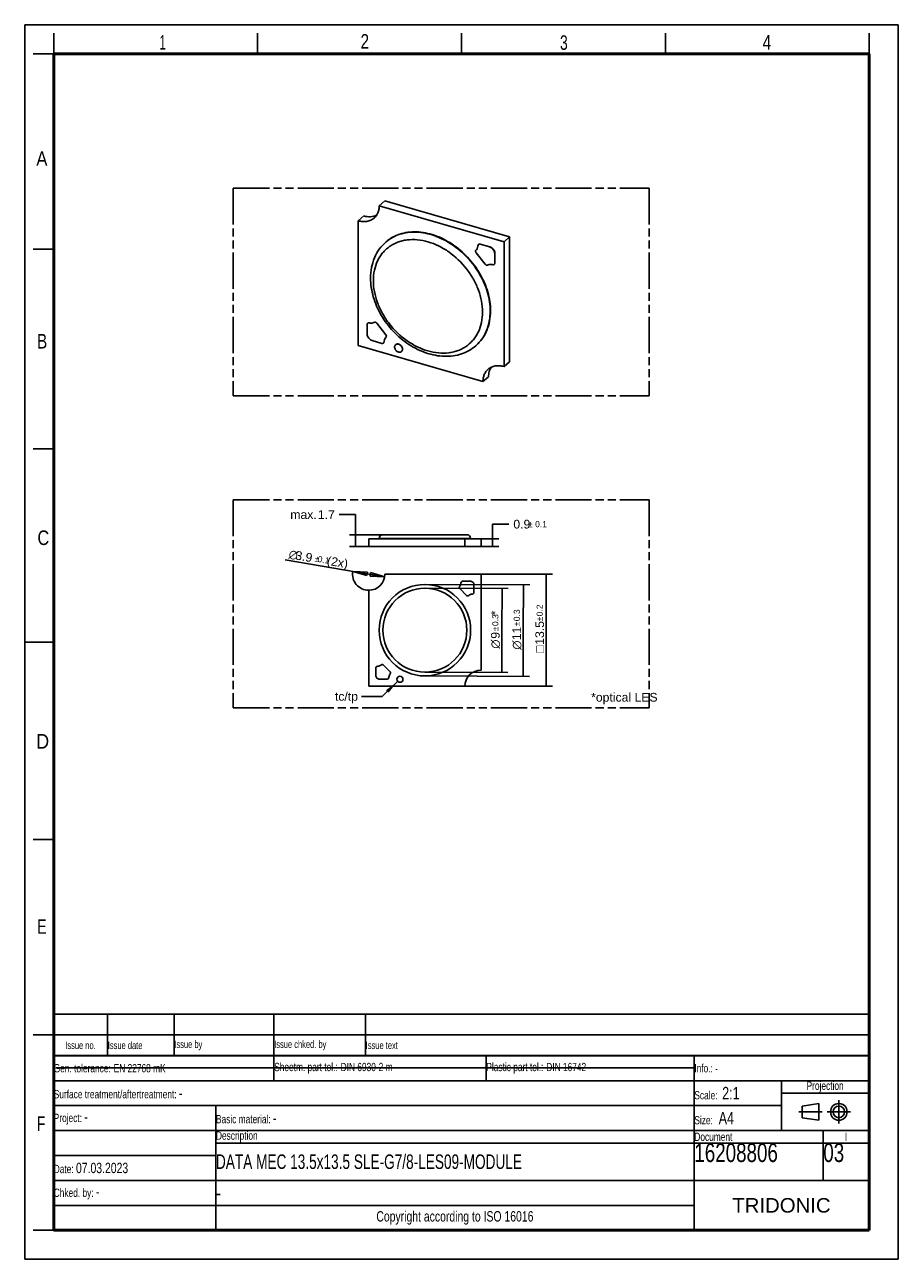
# Model space of a CAD drawing. Header units: millimetres. Extents: x 0 to 210, y 0 to 297.
import ezdxf
from ezdxf.enums import TextEntityAlignment as Align

# ---------------------------------------------------------------- set-up
doc = ezdxf.new("R2010")
doc.units = ezdxf.units.MM
doc.header["$LTSCALE"] = 19.36
doc.linetypes.add('CENTER', pattern=[0.6, 0.375, -0.075, 0.075, -0.075])
doc.linetypes.add('PHANTOM', pattern=[0.8, 0.45, -0.05, 0.1, -0.05, 0.1, -0.05])
doc.layers.get('0').update_dxf_attribs({"linetype": 'CONTINUOUS'})
for name, color, linetype in [('DEFAULT_1', 7, 'CENTER'), ('DEFAULT_3', 7, 'PHANTOM'), ('Z_DIM_2D', 7, 'CONTINUOUS'), ('Z_NOTICE', 7, 'CONTINUOUS')]:
    doc.layers.add(name, color=color, linetype=linetype)
doc.styles.get("Standard").update_dxf_attribs({"font": 'txt', "width": 0.7})
doc.styles.add('TEXTSTYLE_2', font='txt', dxfattribs={"width": 0.75})
doc.styles.add('TEXTSTYLE_3', font='helveticaneueltw1g-ltcn.otf')
doc.styles.add('TEXTSTYLE_4', font='gdt', dxfattribs={"width": 0.7})
doc.styles.add('TEXTSTYLE_5', font='arial.ttf')
doc.dimstyles.new('DIMSTYLE_1', dxfattribs={"dimtxt": 2.1, "dimasz": 3.5, "dimexe": 1.5, "dimexo": 0, "dimgap": 0.525, "dimtad": 1, "dimdec": 3, "dimlfac": 0.5, "dimdsep": 46, "dimtxsty": 'TEXTSTYLE_3', "dimblk": '_FILLED', "dimblk1": '_FILLED', "dimblk2": '_FILLED', "dimcen": 0.09, "dimclrt": 5, "dimazin": 2, "dimtol": 1, "dimtp": 0.3, "dimtm": 0.3, "dimtfac": 1, "dimtdec": 3, "dimtofl": 0, "dimtmove": 0, "dimatfit": 3, "dimldrblk": '_FILLED', "dimfxl": 0, "dimtolj": 1, "dimarcsym": 0})
doc.dimstyles.new('DIMSTYLE_2', dxfattribs={"dimtxt": 2.1, "dimasz": 3.5, "dimexe": 1.5, "dimexo": 0, "dimgap": 0.525, "dimtad": 1, "dimdec": 3, "dimlfac": 0.5, "dimdsep": 46, "dimtxsty": 'TEXTSTYLE_3', "dimblk": '_FILLED', "dimblk1": '_FILLED', "dimblk2": '_FILLED', "dimcen": 0.09, "dimclrt": 5, "dimazin": 2, "dimtol": 1, "dimtp": 0.2, "dimtm": 0.2, "dimtfac": 1, "dimtdec": 3, "dimtofl": 0, "dimtmove": 0, "dimatfit": 3, "dimldrblk": '_FILLED', "dimfxl": 0, "dimtolj": 1, "dimarcsym": 0})
doc.dimstyles.new('DIMSTYLE_3', dxfattribs={"dimtxt": 2.1, "dimasz": 3.5, "dimexe": 1.5, "dimexo": 0, "dimtad": 1, "dimdec": 3, "dimlfac": 0.5, "dimdsep": 46, "dimtxsty": 'TEXTSTYLE_3', "dimblk": '_FILLED', "dimblk1": '_FILLED', "dimblk2": '_FILLED', "dimcen": 0.09, "dimclrt": 5, "dimazin": 2, "dimtol": 1, "dimtp": 0.1, "dimtm": 0.1, "dimtfac": 1, "dimtdec": 3, "dimtmove": 0, "dimatfit": 2, "dimldrblk": '_FILLED', "dimfxl": 0, "dimtolj": 1, "dimarcsym": 0})
doc.dimstyles.new('DIMSTYLE_4', dxfattribs={"dimtxt": 2.1, "dimasz": 3.5, "dimexe": 1.5, "dimexo": 0, "dimgap": 1.05, "dimtad": 1, "dimdec": 3, "dimlfac": 0.5, "dimdsep": 46, "dimtxsty": 'TEXTSTYLE_3', "dimblk": '_FILLED', "dimblk1": '_FILLED', "dimblk2": '_FILLED', "dimcen": 0.09, "dimclrt": 5, "dimazin": 2, "dimtol": 1, "dimtp": 0.1, "dimtm": 0.1, "dimtfac": 1, "dimtdec": 3, "dimtofl": 0, "dimtmove": 0, "dimatfit": 3, "dimldrblk": '_FILLED', "dimfxl": 0, "dimtolj": 1, "dimarcsym": 0})
doc.dimstyles.new('DIMSTYLE_5', dxfattribs={"dimtxt": 2.1, "dimasz": 3.5, "dimexe": 1.5, "dimexo": 0, "dimgap": 1.05, "dimtad": 1, "dimdec": 3, "dimlfac": 0.5, "dimdsep": 46, "dimtxsty": 'TEXTSTYLE_3', "dimblk": '_FILLED', "dimblk1": '_FILLED', "dimblk2": '_FILLED', "dimcen": 0.09, "dimclrt": 5, "dimazin": 2, "dimtp": 0.1, "dimtm": 0.1, "dimtfac": 1, "dimtdec": 3, "dimtofl": 0, "dimtmove": 0, "dimatfit": 3, "dimldrblk": '_FILLED', "dimfxl": 0, "dimtolj": 1, "dimarcsym": 0})
doc.dimstyles.get("Standard").update_dxf_attribs({"dimtxt": 3.5, "dimasz": 3.5, "dimexe": 1.5, "dimexo": 0, "dimtad": 1, "dimdsep": 46, "dimtxsty": 'Standard', "dimblk": '_FILLED', "dimblk1": '_FILLED', "dimblk2": '_FILLED', "dimcen": 0.09, "dimclrt": 5, "dimazin": 2, "dimtol": 1, "dimtp": 0.05, "dimtm": 0.05, "dimtfac": 1, "dimtofl": 0, "dimtmove": 0, "dimatfit": 3, "dimldrblk": '_FILLED', "dimfxl": 0, "dimtolj": 1, "dimarcsym": 0})

# ---------------------------------------------------------------- blocks, each defined once
blk = doc.blocks.new('PROJEKTIONSMETHODE_BL0', base_point=(192.31, 35.47))
at = {"color": 2, "linetype": 'Continuous'}
for p, q in [((186.91, 36.87), (190.91, 37.47)), ((186.91, 34.07), (186.91, 36.87)), ((190.91, 37.47), (190.91, 33.47)), ((190.91, 33.47), (186.91, 34.07))]:
    blk.add_line(p, q, dxfattribs=at)
for radius in [2, 1.4]:
    blk.add_circle((195.71, 35.47), radius, dxfattribs=at)
at = {"layer": 'DEFAULT_1', "color": 2, "linetype": 'CENTER'}
for p, q in [((195.71, 38.27), (195.71, 32.67)), ((191.71, 35.47), (186.11, 35.47)), ((192.91, 35.47), (198.5, 35.47))]:
    blk.add_line(p, q, dxfattribs=at)
blk = doc.blocks.new('*D3')
at = {"layer": 'Z_DIM_2D', "color": 2, "linetype": 'Continuous', "transparency": 16777216}
for p, q in [((96.24, 162.34), (121.4, 162.24)), ((119.9, 162.25), (119.85, 151.25)), ((119.81, 140.25), (119.85, 151.25)), ((96.15, 140.34), (121.31, 140.24))]:
    blk.add_line(p, q, dxfattribs=at)
at = {"layer": 'Z_DIM_2D', "color": 5, "linetype": 'Continuous', "transparency": 16777216}
for s, height, style, p in [('0.3', 1.47, 'TEXTSTYLE_3', (119.03, 154.92)), ('11', 2.1, 'TEXTSTYLE_3', (119.33, 150.56)), ('`', 1.47, 'TEXTSTYLE_4', (119.02, 152.83)), ('n', 2.1, 'TEXTSTYLE_4', (119.31, 147.75))]:
    blk.add_text(s, height=height, rotation=89.7715, dxfattribs=dict(at, style=style)).set_placement(p, align=Align.CENTER)
blk = doc.blocks.new('_FILLED')
at = {"color": 0, "linetype": 'ByBlock'}
blk.add_solid([(0, 0), (-1, 0.125), (-1, -0.125)], dxfattribs=at)
blk = doc.blocks.new('_NONE')
blk = doc.blocks.new('*D4')
at = {"layer": 'Z_DIM_2D', "color": 2, "linetype": 'Continuous', "transparency": 16777216}
for p, q in [((96.23, 161.44), (116.24, 161.37)), ((114.74, 161.37), (114.7, 151.27)), ((114.67, 141.17), (114.7, 151.27)), ((96.16, 141.24), (116.17, 141.17))]:
    blk.add_line(p, q, dxfattribs=at)
at = {"layer": 'Z_DIM_2D', "color": 5, "linetype": 'Continuous', "transparency": 16777216}
for s, height, style, p in [('*', 2.1, 'TEXTSTYLE_3', (114.19, 155.47)), ('0.3', 1.47, 'TEXTSTYLE_3', (113.87, 153.75)), ('`', 1.47, 'TEXTSTYLE_4', (113.87, 151.66)), ('9', 2.1, 'TEXTSTYLE_3', (114.18, 150.09)), ('n', 2.1, 'TEXTSTYLE_4', (114.17, 147.99))]:
    blk.add_text(s, height=height, rotation=89.793, dxfattribs=dict(at, style=style)).set_placement(p, align=Align.CENTER)
blk = doc.blocks.new('*D5')
at = {"layer": 'Z_DIM_2D', "color": 2, "linetype": 'Continuous', "transparency": 16777216}
for p, q in [((109.69, 164.84), (126.86, 164.84)), ((125.36, 164.84), (125.36, 151.34)), ((125.36, 137.84), (125.36, 151.34)), ((105.79, 137.84), (126.86, 137.84))]:
    blk.add_line(p, q, dxfattribs=at)
at = {"layer": 'Z_DIM_2D', "color": 5, "linetype": 'Continuous', "transparency": 16777216}
for s, height, style, p in [('0.2', 1.47, 'TEXTSTYLE_3', (124.52, 156.11)), ('13.5', 2.1, 'TEXTSTYLE_3', (124.84, 150.69)), ('`', 1.47, 'TEXTSTYLE_4', (124.52, 154.02)), ('o', 2.1, 'TEXTSTYLE_4', (124.84, 146.78))]:
    blk.add_text(s, height=height, rotation=90, dxfattribs=dict(at, style=style)).set_placement(p, align=Align.CENTER)
blk = doc.blocks.new('_CLOSED')
at = {"color": 0, "linetype": 'ByBlock'}
for p, q in [((0, 0), (-1, 0.125)), ((-1, 0.125), (-1, -0.125)), ((-1, -0.125), (0, 0)), ((-1, 0), (0, 0))]:
    blk.add_line(p, q, dxfattribs=at)
blk = doc.blocks.new('*D6')
at = {"layer": 'Z_DIM_2D', "color": 2, "linetype": 'Continuous', "transparency": 16777216}
for p, q in [((82.69, 164.84), (62.64, 168.23)), ((78.85, 165.49), (82.69, 164.84)), ((86.54, 164.19), (82.69, 164.84))]:
    blk.add_line(p, q, dxfattribs=at)
at = {"layer": 'Z_DIM_2D', "color": 2, "linetype": 'Continuous', "transparency": 16777216, "xscale": 3.5, "yscale": 3.5, "zscale": 3.5}
for p, rotation in [((78.85, 165.49), 170.4079898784), ((86.54, 164.19), 350.4079898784)]:
    blk.add_blockref('_CLOSED', p, dxfattribs=dict(at, rotation=rotation))
at = {"layer": 'Z_DIM_2D', "color": 5, "linetype": 'Continuous', "transparency": 16777216}
for s, height, style, p in [('n', 2.1, 'TEXTSTYLE_4', (65.49, 168.28)), ('3.9', 2.1, 'TEXTSTYLE_3', (68.96, 167.69)), ('`', 1.47, 'TEXTSTYLE_4', (70.71, 167.72)), ('0.1', 1.47, 'TEXTSTYLE_3', (73.14, 167.31)), (' (2x)', 2.1, 'TEXTSTYLE_3', (77.53, 166.24))]:
    blk.add_text(s, height=height, rotation=-9.592, dxfattribs=dict(at, style=style)).set_placement(p, align=Align.RIGHT)
blk = doc.blocks.new('*D7')
at = {"layer": 'Z_DIM_2D', "color": 2, "linetype": 'Continuous', "transparency": 16777216}
for p, q in [((112.46, 172.41), (112.46, 176.85)), ((112.46, 176.85), (116.41, 176.85)), ((109.69, 173.31), (113.96, 173.31)), ((112.46, 173.31), (112.46, 172.41)), ((112.46, 171.51), (112.46, 172.41)), ((109.69, 171.51), (113.96, 171.51))]:
    blk.add_line(p, q, dxfattribs=at)
at = {"layer": 'Z_DIM_2D', "color": 5, "linetype": 'Continuous', "transparency": 16777216}
for s, height, style, p in [('0.9', 2.1, 'TEXTSTYLE_3', (117.46, 175.8)), ('`', 1.47, 'TEXTSTYLE_4', (120.99, 176.12)), ('0.1', 1.47, 'TEXTSTYLE_3', (122.7, 176.12))]:
    blk.add_text(s, height=height, dxfattribs=dict(at, style=style)).set_placement(p)
blk = doc.blocks.new('*D8')
at = {"layer": 'Z_DIM_2D', "color": 2, "linetype": 'Continuous', "transparency": 16777216}
for p, q in [((79.55, 179.15), (75.6, 179.15)), ((79.55, 172.91), (79.55, 179.15)), ((86.09, 174.31), (78.05, 174.31)), ((79.55, 174.31), (79.55, 172.91)), ((79.55, 171.51), (79.55, 172.91)), ((82.69, 171.51), (78.05, 171.51))]:
    blk.add_line(p, q, dxfattribs=at)
at = {"layer": 'Z_DIM_2D', "color": 5, "linetype": 'Continuous', "transparency": 16777216, "style": 'TEXTSTYLE_3'}
for s, p in [('max. ', (71.02, 178.1)), ('1.7', (74.55, 178.1))]:
    blk.add_text(s, height=2.1, dxfattribs=at).set_placement(p, align=Align.RIGHT)
blk = doc.blocks.new('*T10')
at = {"color": 0, "linetype": 'ByBlock', "lineweight": -2, "transparency": 16777216}
for p, q in [((0, 42), (196, 42)), ((0, 0), (0, 42)), ((53, 36), (53, 42)), ((104, 36), (104, 42)), ((154, 0), (154, 42)), ((196, 0), (196, 42)), ((0, 36), (196, 36)), ((175, 24), (175, 36)), ((175, 33), (196, 33)), ((0, 30), (175, 30)), ((39, 0), (39, 30)), ((0, 24), (196, 24)), ((185, 12), (185, 24)), ((39, 21), (196, 21)), ((0, 18), (39, 18)), ((0, 12), (196, 12)), ((0, 6), (154, 6)), ((0, 0), (196, 0))]:
    blk.add_line(p, q, dxfattribs=at)
at = {"color": 5, "linetype": 'Continuous', "transparency": 16777216}
for s, insert, char_height, width, attachment_point, style in [('Gen. tolerance:\\H2.5; \\H2.0;EN 22768 mK', (0.06, 39), 2, 52.88, 4, 'TEXTSTYLE_2'), ('Sheetm. part tol.:\\H2.5; \\H2.0;DIN 6930-2 m', (53.06, 39), 2, 50.88, 4, 'TEXTSTYLE_2'), ('Plastic part tol.:\\H2.5; \\H2.0;DIN 16742', (104.06, 39), 2, 49.88, 4, 'TEXTSTYLE_2'), ('Info.: \\H1.8;{\\W0.7;-}', (154.06, 39), 2, 41.88, 4, 'TEXTSTYLE_2'), ('Projection', (185.5, 34.5), 2, 20.88, 5, 'TEXTSTYLE_2'), ('Surface treatment/aftertreatment: \\H2.5;-', (0.06, 33), 2, 153.88, 4, 'TEXTSTYLE_2'), ('Scale:  \\H3.0;2:1', (154.06, 33), 2, 20.88, 4, 'TEXTSTYLE_2'), ('Project: \\H2.5;-', (0.06, 27), 2, 38.88, 4, 'TEXTSTYLE_2'), ('Basic material: \\H2.5;-', (39.06, 27), 2, 114.88, 4, 'TEXTSTYLE_2'), ('Size: \\H3.0; A4', (154.06, 27), 2, 20.88, 4, 'TEXTSTYLE_2'), ('Description', (39.06, 22.5), 2, 114.88, 4, 'TEXTSTYLE_2'), ('Document', (154.06, 22.5), 2, 30.88, 4, 'TEXTSTYLE_2'), ('16208806', (154.06, 20.94), 4.5, 30.88, 1, 'TEXTSTYLE_2'), ('03', (185.06, 20.94), 4.5, 10.88, 1, 'TEXTSTYLE_2'), ('I', (190.5, 22.5), 2, 10.88, 5, 'TEXTSTYLE_2'), ('Date: \\H2.5;07.03.2023', (0.06, 15), 2, 38.88, 4, 'TEXTSTYLE_2'), ('Chked. by: \\H2.5;-', (0.06, 9), 2, 38.88, 4, 'TEXTSTYLE_2'), ('TRIDONIC', (175, 6), 3.5, 41.88, 5, 'TEXTSTYLE_5'), ('Copyright according to ISO 16016', (96.5, 3), 2.5, 114.88, 5, 'TEXTSTYLE_2')]:
    blk.add_mtext(s, dxfattribs=dict(at, insert=insert, char_height=char_height, width=width, attachment_point=attachment_point, style=style))
at = {"color": 7, "linetype": 'Continuous', "transparency": 16777216, "insert": (39.06, 16.5), "char_height": 3.5, "width": 114.88, "attachment_point": 4}
blk.add_mtext('DATA MEC 13.5x13.5 SLE-G7/8-LES09-MODULE', dxfattribs=at)
at = {"color": 7, "linetype": 'Continuous', "transparency": 16777216, "insert": (39.06, 9), "char_height": 3.5, "width": 114.88, "attachment_point": 4, "style": 'TEXTSTYLE_2'}
blk.add_mtext('-', dxfattribs=at)
blk = doc.blocks.new('*T11')
at = {"color": 0, "linetype": 'ByBlock', "lineweight": -2, "transparency": 16777216}
for p, q in [((0, 10), (196, 10)), ((0, 0), (0, 10)), ((13, 0), (13, 10)), ((29, 0), (29, 10)), ((53, 0), (53, 10)), ((75, 0), (75, 10)), ((196, 0), (196, 10)), ((0, 5), (196, 5)), ((0, 0), (196, 0))]:
    blk.add_line(p, q, dxfattribs=at)
at = {"color": 5, "linetype": 'Continuous', "transparency": 16777216, "char_height": 1.8, "style": 'TEXTSTYLE_2'}
for s, insert, width, attachment_point in [('Issue no.', (6.5, 2.5), 12.88, 5), ('Issue date ', (13.06, 2.5), 15.88, 4), ('Issue by ', (29.06, 2.5), 23.88, 4), ('Issue chked. by', (53.06, 2.5), 21.88, 4), ('Issue text ', (75.06, 2.5), 120.88, 4)]:
    blk.add_mtext(s, dxfattribs=dict(at, insert=insert, width=width, attachment_point=attachment_point))

msp = doc.modelspace()

# ---------------------------------------------------------------- linework, layer by layer
at = {"color": 2, "linetype": 'Continuous'}
for p, q in [((0, 0), (0, 297)), ((0, 297), (210, 297)), ((210, 0), (210, 297)), ((7, 290), (7, 295)), ((56, 290), (56, 295)), ((105, 290), (105, 295)), ((154, 290), (154, 295)), ((203, 290), (203, 295)), ((7, 290), (2, 290)), ((7, 243), (2, 243)), ((7, 195), (2, 195)), ((0, 148.5), (7, 148.5)), ((7, 101), (2, 101)), ((7, 54), (2, 54)), ((7, 7), (2, 7)), ((0, 0), (210, 0))]:
    msp.add_line(p, q, dxfattribs=at)
at = {"color": 7, "linetype": 'Continuous'}
for p, q in [((85.2169, 253.4334), (86.5669, 254.6025)), ((85.2169, 253.4334), (115.2247, 244.7709)), ((86.5669, 254.6025), (116.5747, 245.94)), ((81.5006, 250.9988), (80.1506, 249.8296)), ((80.1506, 219.8219), (80.1506, 249.8296)), ((86.8109, 244.7042), (86.8859, 244.7692)), ((109.0661, 244.1254), (109.0961, 244.1514)), ((109.4517, 244.1944), (109.4817, 244.2204)), ((109.4517, 244.1944), (111.7841, 243.5215)), ((109.4827, 244.2203), (111.815, 243.547)), ((115.2247, 244.7709), (116.5747, 245.94)), ((115.2247, 244.7709), (115.2247, 214.7631)), ((116.5747, 245.94), (116.5747, 215.9322)), ((108.5487, 242.8489), (108.5026, 242.8157)), ((108.5026, 242.8158), (108.5326, 242.8417)), ((108.526, 242.1542), (110.6793, 239.3794)), ((112.9863, 241.9253), (113.0163, 241.9513)), ((112.9863, 241.9253), (112.9863, 239.6252)), ((113.0166, 241.9512), (113.0163, 239.6512)), ((111.4105, 239.2255), (111.3805, 239.1995)), ((112.8593, 239.343), (112.8893, 239.369)), ((113.0163, 239.6512), (112.9863, 239.6252)), ((82.329, 222.6154), (82.329, 224.9156)), ((82.456, 225.1978), (82.486, 225.2237)), ((82.97, 225.2568), (82.94, 225.2308)), ((83.9648, 225.3672), (83.9348, 225.3412)), ((86.7892, 222.3865), (84.636, 225.1614)), ((84.666, 225.1874), (86.8192, 222.4125)), ((110.1584, 211.1594), (80.1506, 219.8219)), ((85.8636, 220.3464), (83.5643, 221.0101)), ((86.2484, 220.4111), (86.2784, 220.4371)), ((86.372, 220.5693), (86.342, 220.5433)), ((86.7666, 221.6919), (86.8127, 221.7251)), ((86.8127, 221.725), (86.8427, 221.751)), ((89.1515, 220.0138), (89.1815, 220.0398)), ((108.4144, 219.7586), (108.4894, 219.8235)), ((90.5754, 218.3697), (90.6054, 218.3956)), ((116.5747, 215.9322), (115.2247, 214.7631)), ((110.1584, 211.1594), (111.5084, 212.3285)), ((82.6939, 173.312), (82.6939, 171.512)), ((82.6939, 173.312), (109.6939, 173.312)), ((84.3933, 173.312), (84.3933, 173.352)), ((84.3933, 173.352), (87.9359, 173.352)), ((85.1939, 173.352), (85.1939, 173.412)), ((85.3449, 173.312), (85.3449, 173.352)), ((86.0939, 174.312), (106.2939, 174.312)), ((87.4831, 173.312), (87.4831, 173.352)), ((87.81, 173.312), (87.81, 173.352)), ((87.9359, 173.352), (87.9359, 173.312)), ((89.4689, 173.312), (89.4689, 173.352)), ((89.4689, 173.352), (90.9189, 173.352)), ((90.9189, 173.312), (90.9189, 173.352)), ((105.7939, 173.312), (105.7939, 171.512)), ((107.1939, 173.312), (107.1939, 173.412)), ((107.1939, 173.352), (107.9939, 173.352)), ((107.5236, 173.312), (107.5236, 173.352)), ((107.9939, 173.312), (107.9939, 173.352)), ((109.6939, 171.512), (109.6939, 173.312)), ((109.6939, 171.512), (82.6939, 171.512)), ((86.5939, 164.8399), (109.6939, 164.8399)), ((109.6939, 164.8399), (109.6939, 141.7399)), ((82.6939, 137.8399), (82.6939, 160.9399)), ((104.5604, 161.3637), (106.218, 159.7061)), ((105.273, 163.1399), (107.0685, 163.1403)), ((107.9939, 162.1787), (107.9939, 160.408)), ((87.8274, 141.3161), (86.1698, 142.9737)), ((84.3939, 140.5011), (84.3939, 142.2718)), ((105.7939, 137.8399), (82.6939, 137.8399)), ((87.1149, 139.5399), (85.3449, 139.5399)), ((7.4681, 46.0424), (161.2681, 46.0424))]:
    msp.add_line(p, q, dxfattribs=at)
at = {"color": 9, "linetype": 'Continuous'}
for p, q in [((111.8141, 243.5475), (111.7841, 243.5215)), ((84.636, 225.1614), (84.666, 225.1874)), ((86.8192, 222.4125), (86.7892, 222.3865)), ((85.1939, 173.412), (107.1939, 173.412)), ((87.1149, 173.352), (87.1149, 173.312))]:
    msp.add_line(p, q, dxfattribs=at)
at = {"color": 7, "linetype": 'Continuous'}
for points, const_width in [([(7, 7), (7, 290)], 0.7), ([(7, 290), (203, 290)], 0.7), ([(203, 7), (203, 290)], 0.7), ([(7, 49), (203, 49)], 0.5), ([(7, 7), (203, 7)], 0.7)]:
    msp.add_lwpolyline(points, dxfattribs=dict(at, const_width=const_width))
for centre, radius in [((96.1939, 151.3399), 11), ((90.1939, 139.5399), 0.725)]:
    msp.add_circle(centre, radius, dxfattribs=at)
at = {"color": 9, "linetype": 'Continuous'}
msp.add_circle((96.1939, 151.3399), 10.1, dxfattribs=at)
for centre, radius, start, end in [((92.9035, 237.6635), 9.3105, 130.261695, 130.871025), ((102.3252, 226.7953), 9.3052, 310.871033, 311.480146)]:
    msp.add_arc(centre, radius, start, end, dxfattribs=at)
at = {"color": 7, "linetype": 'Continuous'}
for centre, radius, start, end in [((109.2934, 243.8642), 0.3462, 131.034676, 141.901581), ((108.8371, 242.5354), 0.4519, 171.52712, 180.067389), ((107.3533, 243.8812), 1.5794, 319.187496, 320.590264), ((111.8042, 241.9713), 1.183, 357.774739, 0.006126), ((83.5111, 222.5695), 1.183, 177.774739, 180.006126), ((115.2359, 212.5872), 3.6917, 154.626969, 157.777287), ((115.0733, 212.6669), 3.5105, 146.335892, 154.665287), ((86.0939, 173.412), 0.9, 90, 180), ((106.2939, 173.412), 0.9, 0, 90), ((82.6939, 164.8399), 3.9, 270, 360), ((104.8222, 161.6254), 0.3701, 131.303001, 225), ((103.0553, 162.9559), 1.8509, 325.345472, 357.71087), ((105.2801, 162.7378), 0.4021, 90.901213, 158.991366), ((107.0687, 162.2143), 0.9259, 357.793201, 89.970381), ((107.5921, 160.4258), 0.4022, 260.181885, 357.45728), ((106.4798, 159.9678), 0.3701, 224.99473, 318.69365), ((107.8103, 158.2012), 1.8507, 98.821412, 124.659119), ((84.7957, 142.254), 0.4022, 80.181885, 177.45728), ((84.5776, 144.4786), 1.8507, 278.913251, 304.659119), ((85.9081, 142.712), 0.3701, 44.99473, 138.69365), ((85.3192, 140.4655), 0.9259, 177.793201, 271.589555), ((87.1149, 139.9318), 0.3919, 270, 340.00868), ((89.3326, 139.7239), 1.8509, 145.345472, 177.71087), ((87.5657, 141.0544), 0.3701, 311.303001, 45), ((109.6939, 137.8399), 3.9, 90, 180)]:
    msp.add_arc(centre, radius, start, end, dxfattribs=at)
for points, knots in [([(85.2169, 253.4334), (85.2169, 253.1409), (85.166, 252.5674), (84.9301, 251.7554), (84.5373, 251.0409), (84.1777, 250.645), (83.9802, 250.4738)], [0, 0, 0, 0, 0.26564898, 0.51943369, 0.76268827, 1, 1, 1, 1]), ([(83.9802, 250.4738), (83.743, 250.2683), (83.1962, 249.919), (82.2441, 249.6345), (81.2025, 249.598), (80.5006, 249.7286), (80.1506, 249.8296)], [0, 0, 0, 0, 0.23310607, 0.47423098, 0.72948924, 1, 1, 1, 1]), ([(81.5006, 250.9988), (81.7678, 250.9216), (82.3035, 250.8095), (83.1057, 250.7732), (83.8688, 250.8771), (84.3441, 251.0423), (84.5654, 251.1465)], [0, 0, 0, 0, 0.26642199, 0.52183821, 0.76569675, 1, 1, 1, 1]), ([(86.8859, 244.7691), (87.3596, 245.1795), (88.4029, 245.9115), (90.1752, 246.6852), (92.1179, 247.1233), (94.1838, 247.2176), (96.3255, 246.969), (98.4945, 246.3847), (100.6428, 245.4797), (103.439, 243.8588), (106.597, 241.1707), (109.0847, 237.8378), (110.5587, 234.912), (111.6137, 231.9806), (111.9771, 229.6736), (111.9771, 228.1714)], [0, 0, 0, 0, 0.05194366, 0.10478909, 0.15931116, 0.21607627, 0.27538953, 0.33730628, 0.40164422, 0.46803949, 0.6045954, 0.74211838, 0.80965908, 0.87549353, 1, 1, 1, 1]), ([(83.1424, 236.0189), (83.1424, 236.8672), (83.2895, 238.5371), (83.9888, 240.9108), (85.1531, 243.0183), (86.2217, 244.194), (86.8109, 244.7042)], [0, 0, 0, 0, 0.26210145, 0.51443544, 0.75918858, 1, 1, 1, 1]), ([(108.9733, 243.9975), (108.9649, 243.7902), (108.8948, 243.3882), (108.6967, 243.0283), (108.5736, 242.8785)], [0, 0, 0, 0, 0.51669819, 1, 1, 1, 1]), ([(109.4527, 244.1943), (109.3842, 244.2129), (109.2449, 244.2255), (109.1144, 244.1673), (109.0661, 244.1254)], [0, 0, 0, 0, 0.5257177, 1, 1, 1, 1]), ([(109.2808, 244.2343), (109.2969, 244.2367), (109.3645, 244.2428), (109.4331, 244.2338), (109.4827, 244.2203)], [0, 0, 0, 0, 0.24056589, 1, 1, 1, 1]), ([(111.815, 243.547), (111.9787, 243.4998), (112.298, 243.3382), (112.6842, 242.9677), (112.9455, 242.5068), (113.0169, 242.1632), (113.0169, 241.9984)], [0, 0, 0, 0, 0.24586973, 0.50561027, 0.76218988, 1, 1, 1, 1]), ([(108.3852, 242.5349), (108.3852, 242.5026), (108.399, 242.366), (108.4621, 242.2367), (108.526, 242.1542)], [0, 0, 0, 0, 0.23626739, 1, 1, 1, 1]), ([(108.5026, 242.8157), (108.4725, 242.7897), (108.4208, 242.7235), (108.3964, 242.6436), (108.3902, 242.602)], [0, 0, 0, 0, 0.48622399, 1, 1, 1, 1]), ([(112.9872, 241.9714), (112.9872, 242.1363), (112.9158, 242.4801), (112.6546, 242.9413), (112.2682, 243.3121), (111.9488, 243.4738), (111.785, 243.5211)], [0, 0, 0, 0, 0.2378028, 0.49437377, 0.75411945, 1, 1, 1, 1]), ([(110.6793, 239.3794), (110.7252, 239.3203), (110.8326, 239.2184), (111.0239, 239.1256), (111.2205, 239.1112), (111.3369, 239.1625), (111.3805, 239.1995)], [0, 0, 0, 0, 0.28095424, 0.5467344, 0.78482973, 1, 1, 1, 1]), ([(111.3805, 239.1995), (111.5324, 239.2607), (111.8655, 239.3407), (112.2066, 239.3325), (112.379, 239.3097)], [0, 0, 0, 0, 0.48485021, 1, 1, 1, 1]), ([(112.379, 239.3097), (112.4212, 239.2903), (112.5074, 239.2614), (112.6389, 239.2502), (112.7609, 239.2759), (112.8302, 239.3176), (112.8594, 239.3429)], [0, 0, 0, 0, 0.27451944, 0.53235731, 0.77161718, 1, 1, 1, 1]), ([(112.8594, 239.3429), (112.8978, 239.3764), (112.9611, 239.4653), (112.9839, 239.5709), (112.9863, 239.6252)], [0, 0, 0, 0, 0.48369709, 1, 1, 1, 1]), ([(108.4144, 219.7586), (107.9187, 219.3293), (106.8308, 218.5646), (104.9937, 217.7502), (102.9941, 217.2862), (100.142, 217.1324), (97.2053, 217.7016), (94.3973, 218.865), (92.3271, 220.0484), (90.3786, 221.5013), (88.5899, 223.1894), (87.0019, 225.078), (85.6464, 227.1233), (84.5552, 229.285), (83.5026, 232.2071), (83.1424, 234.5134), (83.1424, 236.0189)], [0, 0, 0, 0, 0.05416698, 0.10899878, 0.16503305, 0.22276199, 0.34397464, 0.40782787, 0.47343339, 0.54038488, 0.60815323, 0.6761542, 0.74376779, 0.81040898, 0.87563626, 1, 1, 1, 1]), ([(111.9771, 228.1714), (111.9771, 227.3443), (111.8367, 225.7259), (111.1671, 223.4368), (110.0608, 221.4233), (109.0467, 220.3063), (108.4894, 219.8236)], [0, 0, 0, 0, 0.26631191, 0.51954567, 0.76258612, 1, 1, 1, 1]), ([(82.3588, 225.0581), (82.3544, 225.047), (82.3386, 225.001), (82.3306, 224.9523), (82.329, 224.9156)], [0, 0, 0, 0, 0.24431828, 1, 1, 1, 1]), ([(82.456, 225.1978), (82.4453, 225.1886), (82.4046, 225.1485), (82.3746, 225.0981), (82.3588, 225.0581)], [0, 0, 0, 0, 0.24631049, 1, 1, 1, 1]), ([(82.94, 225.2308), (82.8976, 225.2504), (82.8107, 225.2794), (82.6782, 225.2908), (82.5553, 225.2652), (82.4853, 225.2233), (82.456, 225.1978)], [0, 0, 0, 0, 0.27444267, 0.53233069, 0.77171497, 1, 1, 1, 1]), ([(82.6789, 225.3078), (82.7022, 225.3108), (82.8017, 225.3149), (82.9013, 225.2885), (82.97, 225.2568)], [0, 0, 0, 0, 0.23726785, 1, 1, 1, 1]), ([(83.952, 225.3453), (83.798, 225.2833), (83.4607, 225.2015), (83.1148, 225.2078), (82.94, 225.2308)], [0, 0, 0, 0, 0.48505561, 1, 1, 1, 1]), ([(84.636, 225.1614), (84.5913, 225.219), (84.4864, 225.3187), (84.301, 225.4122), (84.1088, 225.4316), (83.9946, 225.3814), (83.952, 225.3453)], [0, 0, 0, 0, 0.28022258, 0.54708718, 0.78549931, 1, 1, 1, 1]), ([(83.982, 225.3713), (84.0246, 225.4074), (84.1388, 225.4575), (84.331, 225.4382), (84.5164, 225.3447), (84.6213, 225.245), (84.666, 225.1874)], [0, 0, 0, 0, 0.21449836, 0.4529094, 0.71977609, 1, 1, 1, 1]), ([(82.3281, 222.5694), (82.3281, 222.4014), (82.4022, 222.0511), (82.6721, 221.5836), (83.0697, 221.2117), (83.3973, 221.0537), (83.5643, 221.0101)], [0, 0, 0, 0, 0.23825517, 0.49539841, 0.75514788, 1, 1, 1, 1]), ([(85.8636, 220.3464), (85.9315, 220.3268), (86.0701, 220.3122), (86.2004, 220.3694), (86.2484, 220.4111)], [0, 0, 0, 0, 0.52648101, 1, 1, 1, 1]), ([(86.2484, 220.4111), (86.2585, 220.4199), (86.2973, 220.458), (86.3266, 220.5055), (86.342, 220.5433)], [0, 0, 0, 0, 0.24765446, 1, 1, 1, 1]), ([(86.342, 220.5433), (86.3506, 220.7572), (86.4248, 221.1722), (86.6359, 221.5405), (86.7666, 221.6919)], [0, 0, 0, 0, 0.51701869, 1, 1, 1, 1]), ([(86.9301, 222.0059), (86.9301, 222.0382), (86.9163, 222.1748), (86.8532, 222.3041), (86.7892, 222.3865)], [0, 0, 0, 0, 0.23626739, 1, 1, 1, 1]), ([(86.8127, 221.725), (86.8504, 221.7577), (86.9126, 221.8463), (86.9301, 221.9519), (86.9301, 222.0059)], [0, 0, 0, 0, 0.48006439, 1, 1, 1, 1]), ([(86.8192, 222.4125), (86.8413, 222.384), (86.917, 222.2705), (86.9601, 222.1324), (86.9601, 222.0319)], [0, 0, 0, 0, 0.26387013, 1, 1, 1, 1]), ([(89.1515, 220.0138), (89.1323, 219.9972), (89.0586, 219.9246), (89.0046, 219.8331), (88.9761, 219.7606)], [0, 0, 0, 0, 0.24626021, 1, 1, 1, 1]), ([(90.8052, 218.9199), (90.8052, 219.0184), (90.7714, 219.2237), (90.6463, 219.515), (90.45, 219.7769), (90.2032, 219.9874), (89.925, 220.127), (89.6392, 220.1861), (89.3687, 220.1533), (89.2142, 220.0682), (89.1515, 220.0138)], [0, 0, 0, 0, 0.12422626, 0.25822118, 0.39618169, 0.532888, 0.6633993, 0.78451102, 0.89545192, 1, 1, 1, 1]), ([(89.3458, 220.1418), (89.4175, 220.1723), (89.5789, 220.2091), (89.8335, 220.1856), (90.0907, 220.0933), (90.4141, 219.8845), (90.6694, 219.5752), (90.8077, 219.2188), (90.8352, 219.0345), (90.8352, 218.9458)], [0, 0, 0, 0, 0.10690977, 0.22222666, 0.34661729, 0.47817413, 0.74752143, 0.87835735, 1, 1, 1, 1]), ([(88.9761, 219.7606), (88.9672, 219.7377), (88.9349, 219.6419), (88.9216, 219.54), (88.9216, 219.4636)], [0, 0, 0, 0, 0.24367787, 1, 1, 1, 1]), ([(88.9216, 219.4636), (88.9216, 219.365), (88.9554, 219.1598), (89.0806, 218.8684), (89.2768, 218.6066), (89.5236, 218.3961), (89.8018, 218.2564), (90.0876, 218.1974), (90.3581, 218.2302), (90.5127, 218.3153), (90.5754, 218.3697)], [0, 0, 0, 0, 0.12422626, 0.25822118, 0.39618169, 0.532888, 0.6633993, 0.78451102, 0.89545192, 1, 1, 1, 1]), ([(90.5754, 218.3697), (90.6495, 218.4339), (90.769, 218.6087), (90.8052, 218.8146), (90.8052, 218.9199)], [0, 0, 0, 0, 0.48227488, 1, 1, 1, 1]), ([(110.1584, 211.1594), (110.1584, 211.4518), (110.2093, 212.0253), (110.4452, 212.8373), (110.838, 213.5518), (111.1976, 213.9478), (111.3951, 214.1189)], [0, 0, 0, 0, 0.26564898, 0.51943369, 0.76268827, 1, 1, 1, 1]), ([(111.3951, 214.1189), (111.6323, 214.3245), (112.1791, 214.6737), (113.1312, 214.9582), (114.1728, 214.9947), (114.8747, 214.8641), (115.2247, 214.7631)], [0, 0, 0, 0, 0.23310607, 0.47423098, 0.72948924, 1, 1, 1, 1]), ([(111.8185, 213.9834), (111.7669, 213.8571), (111.582, 213.3243), (111.5084, 212.7553), (111.5084, 212.3285)], [0, 0, 0, 0, 0.24218921, 1, 1, 1, 1])]:
    msp.add_open_spline(points, degree=3, knots=knots, dxfattribs=at)
at = {"color": 9, "linetype": 'Continuous'}
for points, knots in [([(111.9021, 228.1064), (111.9021, 228.8408), (111.7849, 230.343), (111.2948, 232.5888), (110.4926, 234.8253), (109.4006, 237.0012), (108.0413, 239.0676), (106.4479, 240.9806), (104.6534, 242.695), (102.7004, 244.1739), (100.6297, 245.3826), (97.8388, 246.5735), (94.9358, 247.1779), (92.1297, 247.0689), (90.1867, 246.6475), (88.4111, 245.8921), (87.3633, 245.1722), (86.8864, 244.7683)], [0, 0, 0, 0, 0.06100951, 0.12465782, 0.1904366, 0.2578725, 0.32643424, 0.39546642, 0.46426431, 0.53216224, 0.59853755, 0.66288641, 0.78385495, 0.84066161, 0.8952218, 0.94807877, 1, 1, 1, 1]), ([(110.0579, 227.8593), (110.0579, 228.7409), (109.8755, 230.552), (109.1179, 233.2284), (107.8995, 235.8428), (105.7295, 239.1068), (102.8694, 241.8601), (99.5664, 243.8278), (97.0051, 244.8313), (94.435, 245.335), (92.3338, 245.3164), (90.7562, 245.0282), (89.6467, 244.6848), (88.6072, 244.2152), (87.6477, 243.6237), (86.7784, 242.9154), (86.0077, 242.0981), (85.3431, 241.1797), (84.5998, 239.8191), (83.972, 237.8955), (83.8174, 236.2676), (83.8174, 235.4343)], [0, 0, 0, 0, 0.06327884, 0.12977156, 0.19881339, 0.26943016, 0.41038996, 0.4788286, 0.54450208, 0.60684496, 0.6657427, 0.69406164, 0.72173193, 0.74889766, 0.77572833, 0.80241397, 0.82915376, 0.85614268, 0.88356229, 0.94018747, 1, 1, 1, 1]), ([(83.8174, 235.4343), (83.8174, 234.5528), (83.9998, 232.7417), (84.7573, 230.0653), (85.9757, 227.4509), (88.1457, 224.1869), (91.0058, 221.4336), (94.3087, 219.466), (96.8701, 218.4625), (99.4401, 217.9587), (101.5413, 217.9773), (103.1189, 218.2655), (104.2284, 218.6088), (105.268, 219.0784), (106.2274, 219.67), (107.0967, 220.3782), (107.8675, 221.1955), (108.5322, 222.1139), (109.2755, 223.4745), (109.9033, 225.3982), (110.0579, 227.0261), (110.0579, 227.8593)], [0, 0, 0, 0, 0.06327846, 0.12977078, 0.19881221, 0.26942904, 0.41038746, 0.47882511, 0.54449785, 0.60684065, 0.66573873, 0.69405759, 0.72172794, 0.74889397, 0.77572482, 0.80241064, 0.82915088, 0.85614049, 0.88356089, 0.94018689, 1, 1, 1, 1]), ([(108.4886, 219.824), (108.7614, 220.0652), (109.2807, 220.5819), (110.2003, 221.7418), (111.1114, 223.4211), (111.763, 225.6882), (111.9021, 227.2893), (111.9021, 228.1064)], [0, 0, 0, 0, 0.11844122, 0.23763773, 0.48066878, 0.73418297, 1, 1, 1, 1])]:
    msp.add_open_spline(points, degree=3, knots=knots, dxfattribs=at)
at = {"color": 7, "linetype": 'Continuous'}
for points in [[(109.0209, 244.0778), (109.0017, 244.0533), (108.9857, 244.026), (108.9733, 243.9975)], [(113.0166, 241.9512), (113.0172, 241.9669), (113.0169, 241.9827), (113.0169, 241.9984)]]:
    msp.add_open_spline(points, degree=3, dxfattribs=at)
at = {"layer": 'DEFAULT_3', "color": 91, "linetype": 'PHANTOM', "true_color": 0x80ff80}
for p, q in [((50.1286, 257.68), (50.1286, 207.68)), ((50.1286, 257.68), (150.1286, 257.68)), ((150.1286, 257.68), (150.1286, 207.68)), ((50.1286, 207.68), (150.1286, 207.68)), ((50.1286, 182.68), (50.1286, 132.68)), ((50.1286, 182.68), (150.1286, 182.68)), ((150.1286, 182.68), (150.1286, 132.68)), ((50.1286, 132.68), (150.1286, 132.68))]:
    msp.add_line(p, q, dxfattribs=at)
at = {"layer": 'Z_DIM_2D', "color": 2, "linetype": 'Continuous'}
msp.add_arc((82.6939, 164.8399), 3.9, 170.40799, 270, dxfattribs=at)

# ---------------------------------------------------------------- block references
for name, p in [('*T11', (6.9136, 48.9602)), ('*T10', (6.9135, 6.9601))]:
    msp.add_blockref(name, p)
at = {"color": 2, "linetype": 'Continuous'}
msp.add_blockref('PROJEKTIONSMETHODE_BL0', (192.3051, 35.4697), dxfattribs=at)

# ---------------------------------------------------------------- texts
at = {"color": 5, "linetype": 'Continuous', "style": 'TEXTSTYLE_2'}
for s, width, p in [('1', 0.571429, (32.414, 291.0005)), ('2', 0.785714, (80.7314, 291.2396)), ('3', 0.714286, (128.6839, 290.9429)), ('4', 0.785714, (177.3831, 290.9911)), ('A', 0.857143, (2.7873, 263.0481)), ('B', 0.785714, (2.9587, 219.0995)), ('C', 0.833333, (3.0702, 171.8336)), ('D', 0.904762, (2.8073, 122.8572)), ('E', 0.714286, (3.0025, 78.3025)), ('F', 0.714286, (2.9222, 30.897))]:
    msp.add_text(s, height=3.5, dxfattribs=dict(at, width=width)).set_placement(p)
at = {"layer": 'Z_NOTICE', "color": 5, "linetype": 'Continuous', "style": 'TEXTSTYLE_3'}
msp.add_text('tc/tp ', height=2.1, dxfattribs=at).set_placement((80.9281, 134.3722), align=Align.RIGHT)
msp.add_text('*optical LES', height=2.1, dxfattribs=at).set_placement((136.154, 134.1575))

# ---------------------------------------------------------------- dimensions: what is measured, and where the dimension line sits
at = {"layer": 'Z_DIM_2D', "color": 2, "linetype": 'Continuous'}
for base, p1, p2, angle, text, dimstyle, override, picture, middle in [((79.5455, 171.512), (86.0939, 174.312), (82.6939, 171.512), 270, 'max. <>', 'DIMSTYLE_5', {"dimtad": 0, "dimtih": 1, "dimtoh": 1, "dimblk1": 'NONE', "dimblk2": 'NONE', "dimsah": 1}, '*D8', (69.8989, 179.1544)), ((125.3628, 137.8399), (109.6939, 164.8399), (105.7939, 137.8399), 270, '{\\fgdt;o}<>', 'DIMSTYLE_2', {"dimblk1": 'NONE', "dimblk2": 'NONE', "dimsah": 1}, '*D5', (125.3628, 151.3399)), ((119.8976, 162.2455), (96.1501, 140.34), (96.2378, 162.3398), 89.77149, '%%c<>', 'DIMSTYLE_1', {"dimblk1": 'NONE', "dimblk2": 'NONE', "dimsah": 1}, '*D3', (119.8537, 151.2449)), ((114.7412, 161.3729), (96.1574, 141.24), (96.2304, 161.4398), 89.792958, '%%c<>*', 'DIMSTYLE_1', {"dimblk1": 'NONE', "dimblk2": 'NONE', "dimsah": 1}, '*D4', (114.7047, 151.273))]:
    dim = msp.add_linear_dim(base=base, p1=p1, p2=p2, angle=angle, text=text, dimstyle=dimstyle, override=override, dxfattribs=at)
    dim.commit()
    dim.dimension.update_dxf_attribs({"geometry": picture, "text_midpoint": middle, "dimtype": 160})
dim = msp.add_linear_dim(base=(112.463, 173.312), p1=(109.6939, 171.512), p2=(109.6939, 173.312), angle=90, dimstyle='DIMSTYLE_4', override={"dimtad": 0, "dimtih": 1, "dimtoh": 1, "dimblk1": 'NONE', "dimblk2": 'NONE', "dimsah": 1}, dxfattribs=at)
dim.commit()
dim.dimension.update_dxf_attribs({"geometry": '*D7', "text_midpoint": (121.3177, 176.8522), "dimtype": 160})
dim = msp.add_diameter_dim_2p(p1=(78.8485, 165.4898), p2=(86.5394, 164.19), text='%%c<> (2x)', dimstyle='DIMSTYLE_3', override={"dimpost": '<>', "dimblk1": 'CLOSED', "dimblk2": 'CLOSED', "dimsah": 1}, dxfattribs=at)
dim.commit()
dim.dimension.update_dxf_attribs({"geometry": '*D6', "text_midpoint": (70.3035, 168.5311), "dimtype": 163})

# ---------------------------------------------------------------- leaders
at = {"layer": 'Z_NOTICE', "color": 2, "linetype": 'Continuous'}
msp.add_leader([(89.6707, 139.0391), (85.9281, 135.4222), (80.9281, 135.4222)], dimstyle='Standard', override={"dimtad": 0}, dxfattribs=at)

doc.saveas('drawing.dxf')
